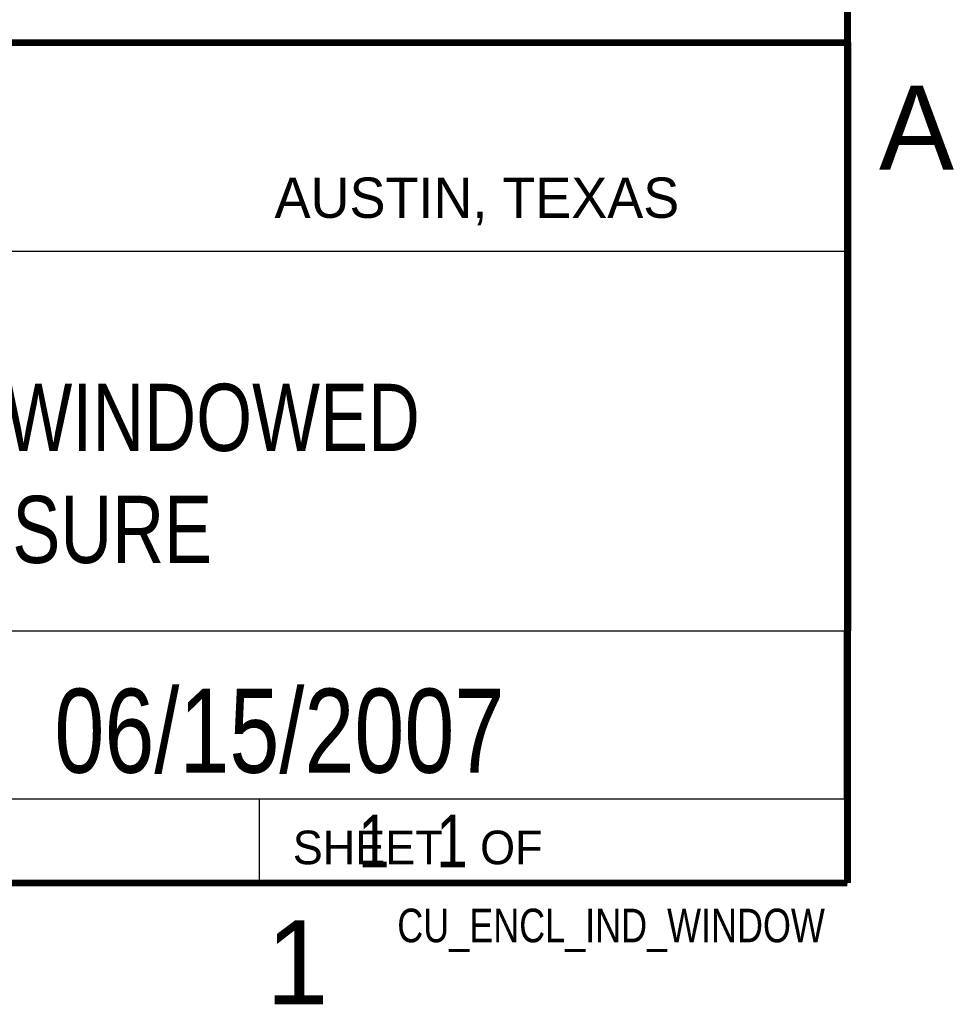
# Model space of a CAD drawing. Header units: inches. Extents: x 0 to 34, y 0 to 22.
# Tile 9 of 11: x 31 to 33.8, y 0.1 to 3.1. Entities that reach past the tile are written whole.
import ezdxf
from ezdxf.enums import TextEntityAlignment as Align

# ---------------------------------------------------------------- set-up
doc = ezdxf.new("R2010")
doc.units = ezdxf.units.IN
doc.header["$LTSCALE"] = 1.87
doc.header["$MEASUREMENT"] = 0
doc.layers.get('0').update_dxf_attribs({"linetype": 'CONTINUOUS'})
doc.styles.get("Standard").update_dxf_attribs({"font": 'txt', "width": 0.8})

msp = doc.modelspace()

# ---------------------------------------------------------------- linework, layer by layer
at = {"color": 2, "linetype": 'CONTINUOUS'}
for p, q in [((28.3793, 3.00033), (33.5093, 3.00033)), ((33.5093, 3.00033), (33.5093, 1.25033)), ((28.72307, 2.38), (33.50002, 2.38)), ((28.3793, 1.25033), (33.5093, 1.25033)), ((30.13002, 1.24989), (33.49002, 1.24989)), ((33.49002, 1.24989), (33.49002, 0.74989)), ((28.38002, 0.75), (33.50002, 0.75)), ((30.13002, 0.74989), (33.49002, 0.74989)), ((31.75002, 0.75), (33.50002, 0.75)), ((31.75002, 0.75), (31.75002, 0.5)), ((33.50002, 0.75), (33.50002, 0.5)), ((31.75002, 0.5), (33.50002, 0.5)), ((32.49527, 0.50168), (33.49527, 0.50168)), ((32.49527, 0.50168), (32.49527, 0.50118)), ((32.49527, 0.50118), (33.49527, 0.50118)), ((33.49527, 0.50168), (33.49527, 0.50118))]:
    msp.add_line(p, q, dxfattribs=at)
at = {"color": 7, "linetype": 'CONTINUOUS', "const_width": 0.02}
for points in [[(33.50002, 0.5), (33.50002, 21.5)], [(25.58002, 3), (33.50002, 3)], [(0.50002, 0.5), (33.50002, 0.5)]]:
    msp.add_lwpolyline(points, dxfattribs=at)

# ---------------------------------------------------------------- texts
at = {"color": 2, "linetype": 'CONTINUOUS'}
for s, height, p in [('A', 0.25, (33.5939, 2.62275)), ('AUSTIN, TEXAS', 0.12, (31.79573, 2.479)), ('SHEET   OF', 0.1, (31.84991, 0.55572)), ('1', 0.25, (31.77062, 0.13897))]:
    msp.add_text(s, height=height, dxfattribs=at).set_placement(p)
at = {"color": 7, "linetype": 'CONTINUOUS', "width": 0.8}
msp.add_text('06/15/2007', height=0.25, dxfattribs=at).set_placement((31.81002, 0.82802), align=Align.CENTER)
at = {"color": 2, "linetype": 'CONTINUOUS', "width": 0.8}
msp.add_text('CU_ENCL_IND_WINDOW', height=0.1, dxfattribs=at).set_placement((33.43277, 0.32355), align=Align.RIGHT)
at = {"color": 7, "linetype": 'CONTINUOUS'}
for s, insert, char_height, width, attachment_point in [('INDUSTRIAL WINDOWED\\PENCLOSURE', (30.9443, 1.98533), 0.2, 3.04, 2), ('     1   1', (31.81252, 0.70312), 0.15625, 1.25, 1)]:
    msp.add_mtext(s, dxfattribs=dict(at, insert=insert, char_height=char_height, width=width, attachment_point=attachment_point))

doc.saveas('drawing.dxf')
